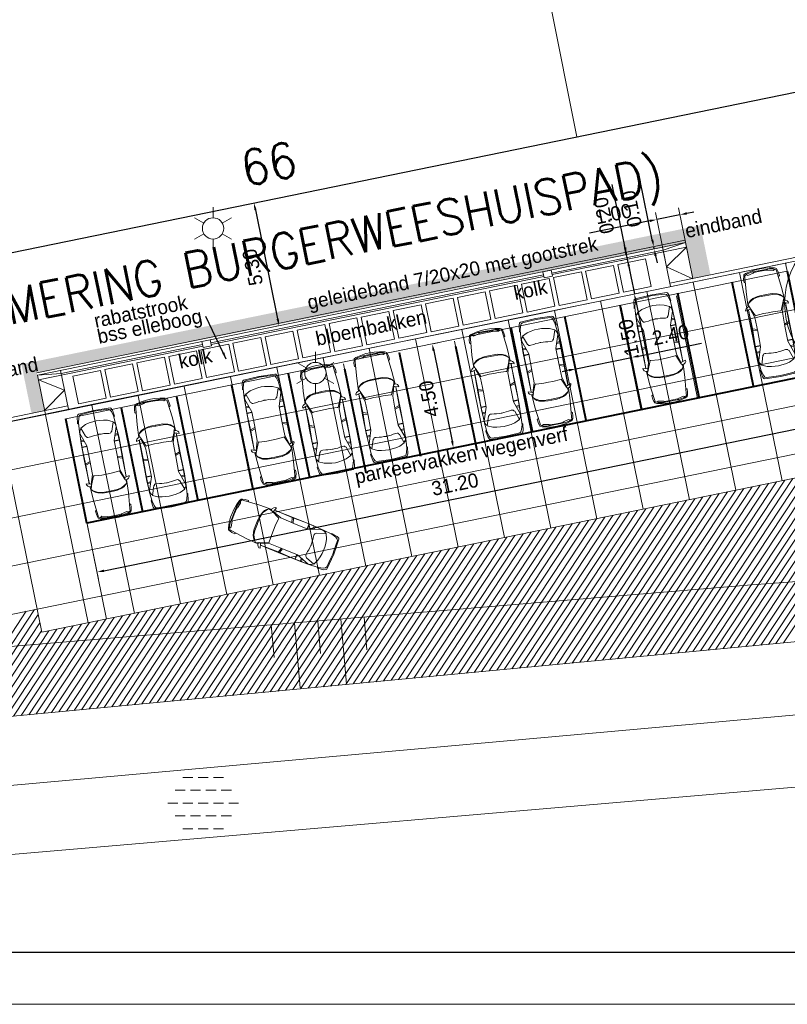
# Model space of a CAD drawing. Header units: metres. Extents: x 118574 to 118781, y 483563 to 483693.
# Tile 3 of 24: x 118644 to 118677, y 483563 to 483604. Entities that reach past the tile are written whole.
import ezdxf
from ezdxf.enums import TextEntityAlignment as Align

# ---------------------------------------------------------------- set-up
doc = ezdxf.new("R2010")
doc.units = ezdxf.units.M
doc.header["$MEASUREMENT"] = 0
doc.linetypes.add('DGN Style 2', pattern=[7.375726, 4.425436, -2.95029])
doc.linetypes.add('DGN Style 3', pattern=[10.326016, 7.375726, -2.95029])
for name, color, linetype, lineweight in [('Baakschild', 7, 'Continuous', 0), ('Barrier', 7, 'Continuous', 0), ('Kader', 7, 'Continuous', 0), ('Klemmfix', 7, 'Continuous', 0), ('Level 16', 7, 'Continuous', 0), ('Level 18', 7, 'Continuous', 0), ('Level 19', 7, 'Continuous', 0), ('Level 20', 7, 'Continuous', 0), ('Level 35', 7, 'Continuous', 0), ('Level 5', 7, 'Continuous', 0), ('Level 50', 7, 'Continuous', 0), ('Level 51', 7, 'Continuous', 0)]:
    doc.layers.add(name, color=color, linetype=linetype, lineweight=lineweight)
doc.styles.add('Style-LOW_RES_FILLED', font='LOW_RES_FILLED.shx')
doc.styles.add('Style-STANDARD', font='STANDARD.shx')
doc.dimstyles.get("Standard").update_dxf_attribs({"dimtxt": 0.18, "dimasz": 0.18, "dimexe": 0.18, "dimexo": 0.0625, "dimgap": 0.09, "dimtad": 0, "dimtih": 1, "dimtoh": 1, "dimdec": 4, "dimzin": 0, "dimdsep": 46, "dimtxsty": 'Standard', "dimcen": 0.09, "dimadec": 0, "dimazin": 0, "dimtfac": 1, "dimtdec": 4, "dimtofl": 0, "dimtmove": 0, "dimatfit": 3, "dimfxl": 1, "dimtolj": 1, "dimtzin": 0, "dimarcsym": 0})

# ---------------------------------------------------------------- blocks, each defined once
blk = doc.blocks.new('ONVERH')
at = {"layer": 'Barrier', "color": 7, "linetype": 'Continuous', "lineweight": 0}
for p, q in [((-0.856, 1.08), (-0.424, 1.08)), ((-0.208, 1.08), (0.224, 1.08)), ((0.44, 1.08), (0.872, 1.08)), ((-1.184, 0.536), (-0.752, 0.536)), ((-0.536, 0.536), (-0.104, 0.536)), ((0.12, 0.536), (0.552, 0.536)), ((0.768, 0.536), (1.2, 0.536)), ((-1.496, -0.008), (-1.072, -0.008)), ((-0.856, -0.008), (-0.424, -0.008)), ((-0.208, -0.008), (0.224, -0.008)), ((0.44, -0.008), (0.872, -0.008)), ((1.088, -0.008), (1.504, -0.008)), ((-1.184, -0.544), (-0.752, -0.544)), ((-1.184, -0.544), (-0.752, -0.544)), ((-0.536, -0.544), (-0.104, -0.544)), ((0.12, -0.544), (0.552, -0.544)), ((0.768, -0.544), (1.2, -0.544)), ((-0.856, -1.088), (-0.424, -1.088)), ((-0.208, -1.088), (0.224, -1.088)), ((0.44, -1.088), (0.872, -1.088))]:
    blk.add_line(p, q, dxfattribs=at)
blk = doc.blocks.new('TALUD_1')
at = {"layer": 'Klemmfix', "color": 7, "linetype": 'Continuous', "lineweight": 0}
for p, q in [((-0.713, -0.001), (-0.712, -0.713)), ((-0.357, -0.001), (-0.355, -1.425)), ((-0.001, -0.001), (0, -0.713)), ((0.356, 0), (0.357, -1.426)), ((0.712, -0.001), (0.713, -0.713))]:
    blk.add_line(p, q, dxfattribs=at)
blk = doc.blocks.new('A1')
at = {"layer": 'Kader', "color": 7, "linetype": 'Continuous', "lineweight": 0, "flags": 128}
blk.add_lwpolyline([(-0.42, -0.297), (0.42, -0.297), (0.42, 0.297), (-0.42, 0.297), (-0.42, -0.297)], close=True, dxfattribs=at)
at = {"layer": 'Kader', "color": 7, "linetype": 'Continuous', "lineweight": 30, "flags": 128}
blk.add_lwpolyline([(-0.41, -0.287), (0.41, -0.287), (0.41, 0.287), (-0.41, 0.287), (-0.41, -0.287)], close=True, dxfattribs=at)
blk = doc.blocks.new('LANTPL')
at = {"layer": 'Level 50', "color": 7, "linetype": 'Continuous', "lineweight": 13}
for p, q in [((0, 0.45), (0, 0.9)), ((-0.39, 0.225), (-0.78, 0.45)), ((0.779, 0.45), (0.389, 0.225)), ((-0.39, -0.225), (-0.78, -0.45)), ((0.779, -0.45), (0.389, -0.225)), ((0, -0.9), (0, -0.45))]:
    blk.add_line(p, q, dxfattribs=at)
blk.add_circle((0, 0), 0.45, dxfattribs=at)
blk = doc.blocks.new('AUTO')
at = {"layer": 'Level 51', "color": 7, "linetype": 'Continuous', "lineweight": 0}
for p, q in [((-1.978, 1.385), (-2.04, 1.584)), ((-1.927, 1.383), (-1.981, 1.586)), ((-1.28, 1.371), (-1.277, 1.585)), ((-1.26, 1.584), (-1.263, 1.371)), ((-1.041, 1.435), (-1.033, 1.576)), ((-0.994, 1.449), (-0.984, 1.572)), ((-0.605, 1.557), (-0.473, 1.54)), ((-4.407, 1.179), (-4.422, 0.525)), ((-2.004, 0.213), (-2.074, 0.016)), ((-1.951, 0.213), (-2.015, 0.012)), ((-1.305, 0.196), (-1.313, -0.017)), ((-1.296, -0.017), (-1.288, 0.196)), ((-1.071, 0.122), (-1.068, -0.017)), ((-1.024, 0.106), (-1.019, -0.019)), ((-0.64, -0.019), (-0.507, -0.008))]:
    blk.add_line(p, q, dxfattribs=at)
at = {"layer": 'Level 51', "color": 7, "linetype": 'Continuous', "lineweight": 0, "extrusion": (0, 0, -1), "flags": 128}
for points in [[(2.814, 1.738), (2.867, 1.738), (2.92, 1.702), (2.964, 1.642), (2.974, 1.583), (2.948, 1.537), (2.896, 1.537), (2.876, 1.554), (2.814, 1.738)], [(2.853, -0.104), (2.906, -0.101), (2.959, -0.063), (2.999, -0.002), (3.007, 0.06), (2.977, 0.103), (2.925, 0.101), (2.908, 0.082), (2.853, -0.104)]]:
    blk.add_lwpolyline(points, close=True, dxfattribs=at)
for points in [[(4.486, 0.852), (4.479, 1.03), (4.443, 1.256), (4.386, 1.475), (4.344, 1.553), (4.283, 1.57), (4.169, 1.598), (4.029, 1.604), (4.013, 1.578), (4.01, 1.551)], [(2.969, 1.608), (3.514, 1.593), (4.204, 1.535), (4.301, 1.527), (4.363, 1.413), (4.398, 1.256), (4.407, 1.179), (4.374, 1.126), (4.383, 0.852)], [(4.374, 1.126), (4.355, 1.154), (4.299, 1.391), (4.332, 1.458)], [(3.155, 1.547), (3.245, 1.453), (3.297, 1.348), (3.35, 1.146), (3.361, 0.981), (3.368, 0.829)], [(2.973, 1.557), (3.094, 1.59), (3.149, 1.539), (3.19, 1.477), (3.28, 1.329), (3.316, 1.146), (3.327, 0.831), (3.329, 0.827)], [(2.933, 1.538), (2.554, 1.369), (2.565, 1.335), (2.592, 1.011), (2.593, 0.813)], [(2.89, 1.542), (2.494, 1.404), (1.883, 1.382), (1.245, 1.371), (0.675, 1.55), (0.587, 1.541), (0.535, 1.515), (0.475, 1.462), (0.458, 1.462), (0.361, 1.242), (0.33, 1.068), (0.311, 0.911), (0.303, 0.762)], [(2.845, 1.615), (1.86, 1.606), (1.095, 1.59), (0.688, 1.556)], [(2.841, 1.614), (2.046, 1.585), (1.392, 1.588), (0.605, 1.557), (0.221, 1.52), (0.021, 1.461), (-0.065, 1.415), (-0.092, 1.355), (-0.108, 0.943), (-0.114, 0.753)], [(0.458, 1.462), (0.843, 1.341), (0.867, 1.308), (0.904, 1.289), (0.913, 1.255), (0.913, 1.202), (0.905, 1.08), (0.887, 0.984), (0.888, 0.879), (0.882, 0.791), (0.88, 0.775)], [(0.282, 1.522), (0.238, 1.557), (-0.033, 1.511), (-0.12, 1.467), (-0.137, 1.433), (-0.154, 0.738)], [(4.486, 0.852), (4.486, 0.675), (4.461, 0.447), (4.415, 0.227), (4.374, 0.146), (4.314, 0.127), (4.201, 0.096), (4.061, 0.082), (4.045, 0.109), (4.041, 0.134)], [(3.003, 0.033), (3.546, 0.071), (4.234, 0.159), (4.331, 0.17), (4.387, 0.287), (4.417, 0.445), (4.422, 0.525), (4.386, 0.576), (4.383, 0.852)], [(4.386, 0.576), (4.369, 0.545), (4.323, 0.307), (4.359, 0.244)], [(3.187, 0.102), (3.271, 0.201), (3.32, 0.306), (3.364, 0.511), (3.368, 0.677), (3.368, 0.829)], [(2.986, 0.09), (3.128, 0.056), (3.178, 0.11), (3.219, 0.174), (3.302, 0.325), (3.33, 0.509), (3.327, 0.824), (3.329, 0.827)], [(2.963, 0.103), (2.579, 0.255), (2.586, 0.29), (2.601, 0.613), (2.593, 0.813)], [(2.921, 0.096), (2.518, 0.216), (1.908, 0.211), (1.27, 0.196), (0.708, -0.008), (0.622, -0.003), (0.568, 0.021), (0.506, 0.071), (0.489, 0.07), (0.382, 0.284), (0.34, 0.458), (0.318, 0.615), (0.303, 0.762)], [(2.875, 0.02), (2.079, 0.015), (1.427, -0.017), (0.64, -0.019), (0.252, 0.001), (0.052, 0.053), (-0.038, 0.095), (-0.067, 0.154), (-0.1, 0.564), (-0.114, 0.753)], [(0.489, 0.07), (0.869, 0.206), (0.892, 0.243), (0.926, 0.262), (0.933, 0.297), (0.931, 0.35), (0.917, 0.471), (0.896, 0.566), (0.893, 0.672), (0.881, 0.758), (0.88, 0.775)], [(0.315, 0.002), (0.273, -0.033), (0, 0), (-0.088, 0.039), (-0.108, 0.075), (-0.154, 0.738)], [(2.879, 0.023), (1.894, -0.012), (1.131, -0.03), (0.722, -0.014)]]:
    blk.add_lwpolyline(points, dxfattribs=at)
blk = doc.blocks.new('*D70')
at = {"layer": 'Defpoints', "color": 0, "linetype": 'Continuous'}
for p in [(118661.402, 483590.426), (118662.548, 483586.067), (118662.305, 483586.017)]:
    blk.add_point(p, dxfattribs=at)
at = {"layer": 'Kader', "color": 7, "linetype": 'Continuous', "lineweight": 0}
for p, q in [((118661.696, 483590.486), (118661.941, 483590.536)), ((118662.599, 483586.078), (118662.842, 483586.127))]:
    blk.add_line(p, q, dxfattribs=at)
at = {"layer": 'Kader', "color": 0, "linetype": 'Continuous', "lineweight": -2}
blk.add_line((118661.707, 483590.182), (118662.488, 483586.361), dxfattribs=at)
at = {"layer": 'Kader', "color": 0, "linetype": 'Continuous'}
for points in [[(118661.658, 483590.172), (118661.756, 483590.192), (118661.647, 483590.476)], [(118662.439, 483586.351), (118662.537, 483586.371), (118662.548, 483586.067)]]:
    blk.add_solid(points, dxfattribs=at)
at = {"layer": 'Kader', "color": 0, "linetype": 'Continuous', "lineweight": 0, "insert": (118661.51, 483588.151), "char_height": 0.6, "attachment_point": 5, "rotation": 101.5583, "style": 'Style-LOW_RES_FILLED'}
blk.add_mtext('4.50', dxfattribs=at)
blk = doc.blocks.new('*D72')
at = {"layer": 'Defpoints', "color": 0, "linetype": 'Continuous'}
for p in [(118677.518, 483589.492), (118678.013, 483587.07), (118646.986, 483583.066)]:
    blk.add_point(p, dxfattribs=at)
at = {"layer": 'Kader', "color": 7, "linetype": 'Continuous', "lineweight": 0}
for p, q in [((118677.578, 483589.198), (118678.073, 483586.776)), ((118647.046, 483582.772), (118647.506, 483580.524))]:
    blk.add_line(p, q, dxfattribs=at)
at = {"layer": 'Kader', "color": 0, "linetype": 'Continuous', "lineweight": -2}
blk.add_line((118647.74, 483580.878), (118677.719, 483587.009), dxfattribs=at)
at = {"layer": 'Kader', "color": 0, "linetype": 'Continuous'}
for points in [[(118677.709, 483587.058), (118677.729, 483586.96), (118678.013, 483587.07)], [(118647.73, 483580.927), (118647.75, 483580.829), (118647.446, 483580.818)]]:
    blk.add_solid(points, dxfattribs=at)
at = {"layer": 'Kader', "color": 0, "linetype": 'Continuous', "lineweight": 0, "insert": (118662.609, 483584.532), "char_height": 0.6, "attachment_point": 5, "rotation": 11.5583, "style": 'Style-LOW_RES_FILLED'}
blk.add_mtext('31.20', dxfattribs=at)
blk = doc.blocks.new('*D74')
at = {"layer": 'Defpoints', "color": 0, "linetype": 'Continuous'}
for p in [(118670.084, 483589.904), (118670.084, 483589.904), (118667.732, 483589.422)]:
    blk.add_point(p, dxfattribs=at)
at = {"layer": 'Kader', "color": 0, "linetype": 'Continuous', "lineweight": -2}
for p, q in [((118670.378, 483589.964), (118673.051, 483590.51)), ((118667.732, 483589.423), (118670.084, 483589.904)), ((118667.438, 483589.363), (118667.145, 483589.302))]:
    blk.add_line(p, q, dxfattribs=at)
at = {"layer": 'Kader', "color": 7, "linetype": 'Continuous', "lineweight": 0}
blk.add_line((118667.672, 483589.716), (118667.672, 483589.717), dxfattribs=at)
at = {"layer": 'Kader', "color": 0, "linetype": 'Continuous'}
for points in [[(118670.368, 483590.013), (118670.388, 483589.915), (118670.084, 483589.904)], [(118667.428, 483589.412), (118667.448, 483589.314), (118667.732, 483589.423)]]:
    blk.add_solid(points, dxfattribs=at)
at = {"layer": 'Kader', "color": 0, "linetype": 'Continuous', "lineweight": 0, "insert": (118671.741, 483590.855), "char_height": 0.6, "attachment_point": 5, "rotation": 11.5583, "style": 'Style-LOW_RES_FILLED'}
blk.add_mtext('2.40', dxfattribs=at)
blk = doc.blocks.new('*D76')
at = {"layer": 'Defpoints', "color": 0, "linetype": 'Continuous'}
for p in [(118669.912, 483594.061), (118669.987, 483594.28), (118670.027, 483594.084)]:
    blk.add_point(p, dxfattribs=at)
at = {"layer": 'Kader', "color": 0, "linetype": 'Continuous', "lineweight": -2}
for p, q in [((118669.811, 483594.55), (118669.265, 483597.224)), ((118669.912, 483594.061), (118669.871, 483594.256)), ((118669.972, 483593.767), (118670.032, 483593.473))]:
    blk.add_line(p, q, dxfattribs=at)
at = {"layer": 'Kader', "color": 7, "linetype": 'Continuous', "lineweight": 0}
for p, q in [((118669.693, 483594.22), (118669.578, 483594.196)), ((118669.733, 483594.024), (118669.618, 483594))]:
    blk.add_line(p, q, dxfattribs=at)
at = {"layer": 'Kader', "color": 0, "linetype": 'Continuous'}
for points in [[(118669.762, 483594.54), (118669.86, 483594.56), (118669.871, 483594.256)], [(118669.923, 483593.757), (118670.021, 483593.777), (118669.912, 483594.061)]]:
    blk.add_solid(points, dxfattribs=at)
at = {"layer": 'Kader', "color": 0, "linetype": 'Continuous', "lineweight": 0, "insert": (118668.92, 483595.914), "char_height": 0.6, "attachment_point": 5, "rotation": 101.5583, "style": 'Style-LOW_RES_FILLED'}
blk.add_mtext('0.20', dxfattribs=at)
blk = doc.blocks.new('*D78')
at = {"layer": 'Defpoints', "color": 0, "linetype": 'Continuous'}
for p in [(118669.571, 483593.991), (118669.871, 483592.523), (118670.207, 483592.591)]:
    blk.add_point(p, dxfattribs=at)
at = {"layer": 'Kader', "color": 0, "linetype": 'Continuous', "lineweight": -2}
for p, q in [((118669.846, 483594.353), (118669.786, 483594.647)), ((118669.907, 483594.06), (118670.207, 483592.591)), ((118670.267, 483592.297), (118670.791, 483589.736))]:
    blk.add_line(p, q, dxfattribs=at)
at = {"layer": 'Kader', "color": 7, "linetype": 'Continuous', "lineweight": 0}
for p, q in [((118669.865, 483594.051), (118670.201, 483594.12)), ((118670.165, 483592.583), (118670.501, 483592.651))]:
    blk.add_line(p, q, dxfattribs=at)
at = {"layer": 'Kader', "color": 0, "linetype": 'Continuous'}
for points in [[(118669.797, 483594.343), (118669.895, 483594.363), (118669.907, 483594.06)], [(118670.218, 483592.287), (118670.316, 483592.307), (118670.207, 483592.591)]]:
    blk.add_solid(points, dxfattribs=at)
at = {"layer": 'Kader', "color": 0, "linetype": 'Continuous', "lineweight": 0, "insert": (118669.971, 483590.749), "char_height": 0.6, "attachment_point": 5, "rotation": 101.5583, "style": 'Style-LOW_RES_FILLED'}
blk.add_mtext('1.50', dxfattribs=at)
blk = doc.blocks.new('*D80')
at = {"layer": 'Defpoints', "color": 0, "linetype": 'Continuous'}
for p in [(118670.553, 483594.498), (118671.026, 483594.595), (118670.55, 483594.395)]:
    blk.add_point(p, dxfattribs=at)
at = {"layer": 'Kader', "color": 0, "linetype": 'Continuous', "lineweight": -2}
for p, q in [((118670.966, 483594.889), (118670.442, 483597.45)), ((118671.046, 483594.497), (118671.026, 483594.595)), ((118671.106, 483594.203), (118671.166, 483593.909))]:
    blk.add_line(p, q, dxfattribs=at)
at = {"layer": 'Kader', "color": 7, "linetype": 'Continuous', "lineweight": 0}
for p, q in [((118670.844, 483594.455), (118671.34, 483594.557)), ((118670.847, 483594.558), (118671.32, 483594.655))]:
    blk.add_line(p, q, dxfattribs=at)
at = {"layer": 'Kader', "color": 0, "linetype": 'Continuous'}
for points in [[(118670.917, 483594.879), (118671.015, 483594.899), (118671.026, 483594.595)], [(118671.057, 483594.193), (118671.155, 483594.213), (118671.046, 483594.497)]]:
    blk.add_solid(points, dxfattribs=at)
at = {"layer": 'Kader', "color": 0, "linetype": 'Continuous', "lineweight": 0, "insert": (118670.086, 483596.196), "char_height": 0.6, "attachment_point": 5, "rotation": 101.5583, "style": 'Style-LOW_RES_FILLED'}
blk.add_mtext('0.10', dxfattribs=at)
blk = doc.blocks.new('*D82')
at = {"layer": 'Defpoints', "color": 0, "linetype": 'Continuous'}
for p in [(118671.157, 483595.744), (118671.567, 483593.736), (118672.547, 483593.936)]:
    blk.add_point(p, dxfattribs=at)
at = {"layer": 'Kader', "color": 7, "linetype": 'Continuous', "lineweight": 0}
for p, q in [((118672.487, 483594.23), (118672.076, 483596.238)), ((118671.507, 483594.03), (118671.097, 483596.038))]:
    blk.add_line(p, q, dxfattribs=at)
at = {"layer": 'Kader', "color": 0, "linetype": 'Continuous', "lineweight": -2}
for p, q in [((118672.43, 483596.005), (118672.724, 483596.065)), ((118670.863, 483595.684), (118668.302, 483595.16)), ((118672.136, 483595.944), (118671.157, 483595.744))]:
    blk.add_line(p, q, dxfattribs=at)
at = {"layer": 'Kader', "color": 0, "linetype": 'Continuous'}
for points in [[(118670.853, 483595.733), (118670.873, 483595.635), (118671.157, 483595.744)], [(118672.42, 483596.054), (118672.44, 483595.956), (118672.136, 483595.944)]]:
    blk.add_solid(points, dxfattribs=at)
at = {"layer": 'Kader', "color": 0, "linetype": 'Continuous', "lineweight": 0, "insert": (118669.315, 483595.98), "char_height": 0.6, "attachment_point": 5, "rotation": 11.5583, "style": 'Style-LOW_RES_FILLED'}
blk.add_mtext('1.00', dxfattribs=at)
blk = doc.blocks.new('*D84')
at = {"layer": 'Defpoints', "color": 0, "linetype": 'Continuous'}
for p in [(118655.051, 483596.635), (118655.157, 483591.247), (118655.403, 483591.297)]:
    blk.add_point(p, dxfattribs=at)
at = {"layer": 'Kader', "color": 7, "linetype": 'Continuous', "lineweight": 0}
for p, q in [((118654.758, 483596.575), (118653.802, 483596.379)), ((118655.109, 483591.237), (118654.864, 483591.187))]:
    blk.add_line(p, q, dxfattribs=at)
at = {"layer": 'Kader', "color": 0, "linetype": 'Continuous', "lineweight": -2}
blk.add_line((118654.156, 483596.146), (118655.097, 483591.541), dxfattribs=at)
at = {"layer": 'Kader', "color": 0, "linetype": 'Continuous'}
for points in [[(118654.107, 483596.136), (118654.205, 483596.156), (118654.096, 483596.44)], [(118655.048, 483591.531), (118655.146, 483591.551), (118655.157, 483591.247)]]:
    blk.add_solid(points, dxfattribs=at)
at = {"layer": 'Kader', "color": 0, "linetype": 'Continuous', "lineweight": 0, "insert": (118654.039, 483593.723), "char_height": 0.6, "attachment_point": 5, "rotation": 101.5583, "style": 'Style-LOW_RES_FILLED'}
blk.add_mtext('5.30', dxfattribs=at)

msp = doc.modelspace()

# ---------------------------------------------------------------- hatches: boundary and pattern name
at = {"layer": 'Level 18'}
msp.add_hatch(color=253, dxfattribs=at).paths.add_polyline_path([(118644.67, 483587.541), (118644.245, 483589.618), (118673.003, 483595.499), (118673.429, 483593.415), (118672.692, 483593.265), (118672.377, 483594.769), (118644.902, 483589.252), (118645.229, 483587.655)])

# ---------------------------------------------------------------- linework, layer by layer
at = {"layer": 'Kader', "color": 7, "linetype": 'Continuous', "lineweight": 30}
msp.add_line((118625.966, 483590.682), (118684.137, 483602.588), dxfattribs=at)
at = {"layer": 'Kader', "color": 252, "linetype": 'Continuous', "lineweight": 0}
for p, q in [((118676.614, 483593.901), (118635.466, 483585.485)), ((118676.614, 483593.901), (118678.421, 483585.084)), ((118674.655, 483593.499), (118676.461, 483584.683)), ((118672.696, 483593.098), (118674.502, 483584.282)), ((118670.736, 483592.696), (118672.542, 483583.882)), ((118677.015, 483591.941), (118635.867, 483583.526)), ((118668.777, 483592.295), (118670.583, 483583.481)), ((118664.858, 483591.492), (118666.664, 483582.68)), ((118666.818, 483591.894), (118668.624, 483583.08)), ((118662.899, 483591.091), (118664.705, 483582.279)), ((118681.336, 483590.784), (118636.269, 483581.567)), ((118660.94, 483590.689), (118662.745, 483581.878)), ((118658.981, 483590.288), (118660.786, 483581.477)), ((118657.021, 483589.886), (118658.826, 483581.077)), ((118655.062, 483589.485), (118656.867, 483580.676)), ((118653.103, 483589.084), (118654.907, 483580.275)), ((118651.143, 483588.682), (118652.948, 483579.874)), ((118649.184, 483588.281), (118650.989, 483579.474)), ((118677.819, 483588.023), (118636.67, 483579.608)), ((118647.225, 483587.879), (118649.029, 483579.073)), ((118645.265, 483587.478), (118647.07, 483578.672)), ((118683.813, 483587.207), (118637.072, 483577.648)), ((118643.306, 483587.076), (118645.11, 483578.271)), ((118683.036, 483586.028), (118645.11, 483578.271))]:
    msp.add_line(p, q, dxfattribs=at)
at = {"layer": 'Kader', "color": 1, "lineweight": 13}
for p, q in [((118676.686, 483593.552), (118646.119, 483587.3)), ((118677.589, 483589.143), (118647.022, 483582.892)), ((118647.853, 483578.833), (118646.119, 483587.3))]:
    msp.add_line(p, q, dxfattribs=at)
at = {"layer": 'Kader', "color": 1, "linetype": 'DGN Style 2', "lineweight": 13}
for p, q in [((118675.238, 483588.662), (118674.335, 483593.07)), ((118672.886, 483588.181), (118671.983, 483592.588)), ((118670.535, 483587.701), (118669.632, 483592.106)), ((118668.184, 483587.22), (118667.281, 483591.625)), ((118665.832, 483586.739), (118664.93, 483591.143)), ((118663.481, 483586.258), (118662.579, 483590.661)), ((118661.13, 483585.777), (118660.228, 483590.18)), ((118658.778, 483585.296), (118657.877, 483589.698)), ((118656.427, 483584.815), (118655.525, 483589.216)), ((118654.076, 483584.334), (118653.174, 483588.734)), ((118651.724, 483583.854), (118650.823, 483588.253)), ((118649.373, 483583.373), (118648.472, 483587.771))]:
    msp.add_line(p, q, dxfattribs=at)
at = {"layer": 'Kader', "color": 96, "linetype": 'Continuous', "lineweight": 0}
for p, q in [((118676.204, 483577.792), (118681.425, 483585.698)), ((118676.523, 483577.822), (118681.772, 483585.769)), ((118674.286, 483577.609), (118679.347, 483585.273)), ((118674.605, 483577.64), (118679.693, 483585.344)), ((118674.925, 483577.67), (118680.04, 483585.415)), ((118675.245, 483577.701), (118680.386, 483585.486)), ((118675.564, 483577.731), (118680.733, 483585.557)), ((118675.884, 483577.761), (118681.079, 483585.628)), ((118672.367, 483577.427), (118677.269, 483584.848)), ((118672.687, 483577.457), (118677.615, 483584.919)), ((118673.007, 483577.488), (118677.961, 483584.99)), ((118673.326, 483577.518), (118678.308, 483585.061)), ((118673.646, 483577.549), (118678.654, 483585.132)), ((118673.966, 483577.579), (118679.001, 483585.202)), ((118670.449, 483577.245), (118675.19, 483584.423)), ((118670.769, 483577.275), (118675.537, 483584.494)), ((118671.089, 483577.305), (118675.883, 483584.565)), ((118671.408, 483577.336), (118676.23, 483584.636)), ((118671.728, 483577.366), (118676.576, 483584.707)), ((118672.048, 483577.397), (118676.922, 483584.777)), ((118668.531, 483577.062), (118673.112, 483583.998)), ((118668.851, 483577.093), (118673.458, 483584.069)), ((118669.171, 483577.123), (118673.805, 483584.14)), ((118669.49, 483577.153), (118674.151, 483584.211)), ((118669.81, 483577.184), (118674.498, 483584.282)), ((118670.13, 483577.214), (118674.844, 483584.352)), ((118666.613, 483576.88), (118671.034, 483583.573)), ((118666.933, 483576.91), (118671.38, 483583.644)), ((118667.253, 483576.941), (118671.727, 483583.715)), ((118667.572, 483576.971), (118672.073, 483583.786)), ((118667.892, 483577.001), (118672.419, 483583.857)), ((118668.212, 483577.032), (118672.766, 483583.927)), ((118664.695, 483576.697), (118668.955, 483583.148)), ((118665.015, 483576.728), (118669.302, 483583.219)), ((118665.335, 483576.758), (118669.648, 483583.29)), ((118665.654, 483576.789), (118669.995, 483583.361)), ((118665.974, 483576.819), (118670.341, 483583.431)), ((118666.294, 483576.849), (118670.687, 483583.502)), ((118663.097, 483576.545), (118667.224, 483582.794)), ((118663.417, 483576.576), (118667.57, 483582.865)), ((118663.736, 483576.606), (118667.916, 483582.936)), ((118664.056, 483576.637), (118668.263, 483583.006)), ((118664.376, 483576.667), (118668.609, 483583.077)), ((118661.179, 483576.363), (118665.145, 483582.369)), ((118661.498, 483576.393), (118665.492, 483582.44)), ((118661.818, 483576.424), (118665.838, 483582.511)), ((118662.138, 483576.454), (118666.184, 483582.581)), ((118662.458, 483576.485), (118666.531, 483582.652)), ((118662.777, 483576.515), (118666.877, 483582.723)), ((118659.261, 483576.181), (118663.067, 483581.944)), ((118659.58, 483576.211), (118663.413, 483582.015)), ((118659.9, 483576.241), (118663.76, 483582.086)), ((118660.22, 483576.272), (118664.106, 483582.156)), ((118660.539, 483576.302), (118664.452, 483582.227)), ((118660.859, 483576.333), (118664.799, 483582.298)), ((118657.343, 483575.998), (118660.989, 483581.519)), ((118657.662, 483576.029), (118661.335, 483581.59)), ((118657.982, 483576.059), (118661.681, 483581.66)), ((118658.302, 483576.089), (118662.028, 483581.731)), ((118658.621, 483576.12), (118662.374, 483581.802)), ((118658.941, 483576.15), (118662.721, 483581.873)), ((118655.425, 483575.816), (118658.91, 483581.094)), ((118655.744, 483575.846), (118659.257, 483581.165)), ((118656.064, 483575.877), (118659.603, 483581.235)), ((118656.384, 483575.907), (118659.949, 483581.306)), ((118656.703, 483575.937), (118660.296, 483581.377)), ((118657.023, 483575.968), (118660.642, 483581.448)), ((118653.507, 483575.633), (118656.832, 483580.669)), ((118653.826, 483575.664), (118657.178, 483580.74)), ((118654.146, 483575.694), (118657.525, 483580.81)), ((118654.466, 483575.725), (118657.871, 483580.881)), ((118654.785, 483575.755), (118658.218, 483580.952)), ((118655.105, 483575.785), (118658.564, 483581.023)), ((118651.589, 483575.451), (118654.754, 483580.244)), ((118651.908, 483575.481), (118655.1, 483580.315)), ((118652.228, 483575.512), (118655.447, 483580.385)), ((118652.548, 483575.542), (118655.793, 483580.456)), ((118652.867, 483575.573), (118656.139, 483580.527)), ((118653.187, 483575.603), (118656.486, 483580.598)), ((118649.671, 483575.269), (118652.675, 483579.819)), ((118649.99, 483575.299), (118653.022, 483579.89)), ((118650.31, 483575.329), (118653.368, 483579.96)), ((118650.63, 483575.36), (118653.715, 483580.031)), ((118650.949, 483575.39), (118654.061, 483580.102)), ((118651.269, 483575.421), (118654.407, 483580.173)), ((118648.072, 483575.117), (118650.944, 483579.464)), ((118648.392, 483575.147), (118651.29, 483579.535)), ((118648.711, 483575.177), (118651.636, 483579.606)), ((118649.031, 483575.208), (118651.983, 483579.677)), ((118649.351, 483575.238), (118652.329, 483579.748)), ((118641.359, 483574.478), (118644.452, 483579.162)), ((118641.679, 483574.509), (118644.798, 483579.232)), ((118641.998, 483574.539), (118644.957, 483579.019)), ((118646.154, 483574.934), (118648.865, 483579.039)), ((118646.474, 483574.965), (118649.212, 483579.11)), ((118646.793, 483574.995), (118649.558, 483579.181)), ((118647.113, 483575.025), (118649.904, 483579.252)), ((118647.433, 483575.056), (118650.251, 483579.323)), ((118647.752, 483575.086), (118650.597, 483579.394)), ((118642.318, 483574.569), (118645.028, 483578.673)), ((118644.236, 483574.752), (118646.787, 483578.614)), ((118644.556, 483574.782), (118647.133, 483578.685)), ((118644.875, 483574.813), (118647.48, 483578.756)), ((118645.195, 483574.843), (118647.826, 483578.827)), ((118645.515, 483574.873), (118648.172, 483578.898)), ((118645.834, 483574.904), (118648.519, 483578.969)), ((118642.638, 483574.6), (118645.099, 483578.327)), ((118642.957, 483574.63), (118645.401, 483578.331)), ((118643.277, 483574.661), (118645.748, 483578.402)), ((118643.597, 483574.691), (118646.094, 483578.473)), ((118643.916, 483574.721), (118646.441, 483578.544))]:
    msp.add_line(p, q, dxfattribs=at)
at = {"layer": 'Kader', "color": 7, "linetype": 'Continuous', "lineweight": 0, "flags": 128}
for points in [[(118669.743, 483592.661), (118669.502, 483593.837), (118670.678, 483594.078), (118670.918, 483592.902), (118669.743, 483592.661)], [(118668.385, 483592.384), (118668.144, 483593.559), (118669.32, 483593.8), (118669.56, 483592.624), (118668.385, 483592.384)], [(118665.669, 483591.828), (118665.428, 483593.004), (118666.604, 483593.244), (118666.844, 483592.069), (118665.669, 483591.828)], [(118667.027, 483592.106), (118666.786, 483593.282), (118667.962, 483593.522), (118668.202, 483592.346), (118667.027, 483592.106)], [(118664.311, 483591.55), (118664.07, 483592.726), (118665.246, 483592.967), (118665.486, 483591.791), (118664.311, 483591.55)], [(118661.595, 483590.995), (118661.354, 483592.171), (118662.53, 483592.411), (118662.77, 483591.235), (118661.595, 483590.995)], [(118662.953, 483591.273), (118662.712, 483592.448), (118663.888, 483592.689), (118664.128, 483591.513), (118662.953, 483591.273)], [(118660.237, 483590.717), (118659.996, 483591.893), (118661.172, 483592.133), (118661.412, 483590.958), (118660.237, 483590.717)], [(118657.52, 483590.162), (118657.28, 483591.337), (118658.456, 483591.578), (118658.696, 483590.402), (118657.52, 483590.162)], [(118658.879, 483590.44), (118658.638, 483591.615), (118659.814, 483591.856), (118660.054, 483590.68), (118658.879, 483590.44)], [(118656.162, 483589.884), (118655.922, 483591.06), (118657.098, 483591.3), (118657.338, 483590.125), (118656.162, 483589.884)], [(118653.446, 483589.329), (118653.206, 483590.504), (118654.382, 483590.745), (118654.622, 483589.569), (118653.446, 483589.329)], [(118654.804, 483589.606), (118654.564, 483590.782), (118655.74, 483591.022), (118655.98, 483589.847), (118654.804, 483589.606)], [(118652.088, 483589.051), (118651.848, 483590.227), (118653.024, 483590.467), (118653.264, 483589.291), (118652.088, 483589.051)], [(118649.372, 483588.495), (118649.132, 483589.671), (118650.308, 483589.912), (118650.548, 483588.736), (118649.372, 483588.495)], [(118650.73, 483588.773), (118650.49, 483589.949), (118651.666, 483590.189), (118651.906, 483589.014), (118650.73, 483588.773)], [(118648.014, 483588.218), (118647.774, 483589.393), (118648.949, 483589.634), (118649.19, 483588.458), (118648.014, 483588.218)], [(118646.656, 483587.94), (118646.416, 483589.116), (118647.591, 483589.356), (118647.832, 483588.18), (118646.656, 483587.94)]]:
    msp.add_lwpolyline(points, close=True, dxfattribs=at)
at = {"layer": 'Kader', "color": 96, "linetype": 'Continuous', "lineweight": 0}
msp.add_circle((118679.964, 483592.196), 3.391, dxfattribs=at)
msp.add_point((118676.62, 483593.873), dxfattribs=at)
at = {"layer": 'Level 16', "color": 7, "linetype": 'Continuous', "lineweight": 0, "flags": 128}
msp.add_lwpolyline([(118599.999, 483656.577), (118614.26, 483588.55), (118614.492, 483583.952), (118616.874, 483572.15), (118701.761, 483580.222), (118702.06, 483577.022), (118615.79, 483569.28), (118615.721, 483569.28), (118615.551, 483569.29), (118615.383, 483569.317), (118615.218, 483569.358), (118615.058, 483569.415), (118614.903, 483569.486), (118614.756, 483569.57), (118614.617, 483569.668), (118614.488, 483569.779), (118614.369, 483569.901), (118614.262, 483570.033), (118614.168, 483570.174), (118614.087, 483570.324), (118614.02, 483570.48), (118611.24, 483586.34), (118599.999, 483644.912)], dxfattribs=at)
at = {"layer": 'Level 19', "color": 7, "linetype": 'Continuous', "lineweight": 0}
msp.add_line((118636.319, 483585.648), (118646.243, 483587.689), dxfattribs=at)
at = {"layer": 'Level 19', "color": 7, "linetype": 'Continuous', "lineweight": 0, "flags": 128}
for points in [[(118687.49, 483596.13), (118667.43, 483592.02), (118666.24, 483591.76), (118647.35, 483587.94), (118636.67, 483585.73)], [(118687.46, 483596.277), (118671.708, 483593.05)], [(118646.204, 483587.856), (118636.638, 483585.877)], [(118638.16, 483577.2), (118675, 483580.26), (118703.973, 483582.407), (118704.641, 483574.088), (118616.19, 483566.49)]]:
    msp.add_lwpolyline(points, dxfattribs=at)
at = {"layer": 'Level 20', "color": 3, "lineweight": 40}
for p, q in [((118674.332, 483593.108), (118675.233, 483588.71)), ((118672.034, 483592.636), (118672.935, 483588.237)), ((118669.595, 483592.134), (118670.496, 483587.736)), ((118667.244, 483591.65), (118668.145, 483587.252)), ((118664.981, 483591.185), (118665.882, 483586.787)), ((118662.636, 483590.382), (118663.537, 483585.983)), ((118660.245, 483590.119), (118661.146, 483585.72)), ((118657.934, 483589.419), (118658.835, 483585.021)), ((118655.546, 483589.226), (118656.447, 483584.828)), ((118653.142, 483588.732), (118654.043, 483584.333)), ((118650.809, 483588.252), (118651.71, 483583.853)), ((118648.472, 483587.771), (118649.373, 483583.373))]:
    msp.add_line(p, q, dxfattribs=at)
at = {"layer": 'Level 20', "color": 230, "lineweight": 40, "flags": 128}
msp.add_lwpolyline([(118676.686, 483593.552), (118677.587, 483589.143), (118647.022, 483582.892), (118646.119, 483587.3)], dxfattribs=at)
at = {"layer": 'Level 35', "color": 5}
for p, q in [((118672.357, 483594.867), (118644.902, 483589.252)), ((118671.423, 483594.441), (118666.711, 483593.477)), ((118671.397, 483594.568), (118671.738, 483592.903)), ((118671.423, 483594.441), (118672.377, 483594.769)), ((118672.377, 483594.769), (118672.687, 483593.25)), ((118666.363, 483593.406), (118652.264, 483590.523)), ((118651.916, 483590.452), (118645.928, 483589.227)), ((118645.928, 483589.227), (118644.922, 483589.154)), ((118644.922, 483589.154), (118645.263, 483587.489)), ((118645.902, 483589.354), (118646.238, 483587.71))]:
    msp.add_line(p, q, dxfattribs=at)
at = {"layer": 'Level 35', "color": 5, "lineweight": 13}
for p, q in [((118672.377, 483594.769), (118644.922, 483589.154)), ((118672.417, 483594.573), (118666.725, 483593.409)), ((118666.377, 483593.338), (118652.278, 483590.454)), ((118651.93, 483590.383), (118644.962, 483588.958))]:
    msp.add_line(p, q, dxfattribs=at)
at = {"layer": 'Level 35', "color": 5, "flags": 128}
for points in [[(118672.417, 483594.573), (118671.567, 483593.736), (118672.69, 483593.235)], [(118644.962, 483588.958), (118646.072, 483588.522), (118645.229, 483587.655)]]:
    msp.add_lwpolyline(points, dxfattribs=at)
at = {"layer": 'Level 35', "color": 5, "lineweight": 13, "flags": 128}
for points in [[(118666.337, 483593.533), (118666.685, 483593.604), (118666.738, 483593.344), (118666.39, 483593.273), (118666.337, 483593.533)], [(118651.89, 483590.579), (118652.238, 483590.65), (118652.292, 483590.39), (118651.944, 483590.319), (118651.89, 483590.579)]]:
    msp.add_lwpolyline(points, close=True, dxfattribs=at)
at = {"layer": 'Level 5', "color": 7, "linetype": 'DGN Style 3', "lineweight": 0}
msp.add_line((118666.635, 483604.906), (118667.775, 483599.24), dxfattribs=at)

# ---------------------------------------------------------------- block references
at = {"layer": 'Barrier', "color": 7, "linetype": 'Continuous', "lineweight": 0}
msp.add_blockref('ONVERH', (118651.936, 483571.046), dxfattribs=at)
at = {"layer": 'Kader', "color": 7, "linetype": 'Continuous', "lineweight": 0, "xscale": 220, "yscale": 220, "zscale": 220}
msp.add_blockref('A1', (118666.495, 483627.865), dxfattribs=at)
at = {"layer": 'Klemmfix', "color": 7, "linetype": 'Continuous', "lineweight": 0, "xscale": 2.769998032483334, "yscale": 1.937261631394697, "zscale": 2.769998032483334, "rotation": 4.77033676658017}
msp.add_blockref('TALUD_1', (118656.796, 483578.748), dxfattribs=at)
at = {"layer": 'Level 50', "color": 7, "linetype": 'Continuous', "lineweight": 13}
for p in [(118652.362, 483595.365), (118656.696, 483589.247)]:
    msp.add_blockref('LANTPL', p, dxfattribs=at)
at = {"layer": 'Level 51', "color": 7, "linetype": 'Continuous', "lineweight": 0, "extrusion": (0, 0, -1)}
for p, xscale, yscale, zscale, rotation in [((-118677.118, 483589.379), 0.9999992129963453, 0.9999992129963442, 0.9999992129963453, 260.2271733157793), ((-118670.181, 483592.269), 0.9999992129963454, 0.9999992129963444, 0.9999992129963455, 80.22717331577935), ((-118665.323, 483591.276), 0.9999992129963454, 0.9999992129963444, 0.9999992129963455, 80.22717331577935), ((-118665.492, 483586.811), 0.9999992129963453, 0.9999992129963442, 0.9999992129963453, 260.2271733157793), ((-118660.611, 483585.827), 0.9999992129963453, 0.9999992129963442, 0.9999992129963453, 260.2271733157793), ((-118658.35, 483585.281), 0.9999992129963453, 0.9999992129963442, 0.9999992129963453, 260.2271733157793), ((-118653.595, 483588.825), 0.9999992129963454, 0.9999992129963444, 0.9999992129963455, 80.22717331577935), ((-118651.312, 483583.863), 0.9999992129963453, 0.9999992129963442, 0.9999992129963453, 260.2271733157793), ((-118646.612, 483587.388), 0.9999992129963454, 0.9999992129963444, 0.9999992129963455, 80.22717331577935), ((-118657.625, 483582.32), 0.9999992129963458, 0.9999992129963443, 0.9999992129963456, 203.2170943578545)]:
    msp.add_blockref('AUTO', p, dxfattribs=dict(at, xscale=xscale, yscale=yscale, zscale=zscale, rotation=rotation))

# ---------------------------------------------------------------- texts
at = {"layer": 'Baakschild', "color": 7, "linetype": 'Continuous', "lineweight": 0, "style": 'Style-STANDARD'}
msp.add_text('66', height=1.5, rotation=11.56, dxfattribs=at).set_placement((118654.87, 483597.365), align=Align.CENTER)
msp.add_text('(NUMMERING BURGERWEESHUISPAD)', height=1.5, rotation=11.57, dxfattribs=at).set_placement((118655.125, 483594.37), align=Align.MIDDLE_CENTER)
at = {"layer": 'Kader', "color": 7, "linetype": 'Continuous', "lineweight": 0, "style": 'Style-LOW_RES_FILLED'}
for s, p in [('eindband', (118672.302, 483595.541)), ('geleideband 7/20x20 met gootstrek', (118656.306, 483592.516)), ('kolk', (118665.042, 483592.918)), ('rabatstrook', (118647.27, 483591.742)), ('bss elleboog', (118647.408, 483591.069)), ('bloembakken', (118656.656, 483590.982)), ('kolk', (118650.847, 483590.015)), ('eindband', (118641.645, 483589.271)), ('parkeervakken wegenverf', (118658.313, 483585.138))]:
    msp.add_text(s, height=0.6, rotation=11.5583, dxfattribs=at).set_placement(p, align=Align.TOP_LEFT)

# ---------------------------------------------------------------- dimensions: what is measured, and where the dimension line sits
at = {"layer": 'Kader', "color": 7, "linetype": 'Continuous', "lineweight": 0}
for base, p1, p2, angle, picture, middle in [((118671.026, 483594.595), (118670.55, 483594.395), (118670.553, 483594.498), 101.5583, '*D80', (118670.674, 483596.316)), ((118669.912, 483594.061), (118669.987, 483594.28), (118670.027, 483594.084), 281.5583, '*D76', (118669.508, 483596.034))]:
    dim = msp.add_linear_dim(base=base, p1=p1, p2=p2, angle=angle, dimstyle='Standard', override={"dimtxt": 0.6, "dimasz": 0.3, "dimexe": 0.3, "dimexo": 0.3, "dimgap": 0.3, "dimtad": 1, "dimtih": 0, "dimtoh": 0, "dimdec": 2, "dimzin": 3, "dimtxsty": 'Style-LOW_RES_FILLED', "dimclre": 7, "dimtp": 0.01, "dimtm": 0.01, "dimtdec": 2, "dimtofl": 1, "dimatfit": 1, "dimtolj": 0, "dimtzin": 3, "dimlwe": 0}, dxfattribs=at)
    dim.commit()
    dim.dimension.update_dxf_attribs({"geometry": picture, "text_midpoint": middle, "dimtype": 160})
for base, p1, p2, angle, picture, middle in [((118655.157, 483591.247), (118655.051, 483596.635), (118655.403, 483591.297), 281.5583, '*D84', (118654.039, 483593.723)), ((118671.157, 483595.744), (118672.547, 483593.936), (118671.567, 483593.736), 191.5583, '*D82', (118669.315, 483595.98)), ((118670.207, 483592.591), (118669.571, 483593.991), (118669.871, 483592.523), 281.5583, '*D78', (118669.971, 483590.749)), ((118670.084, 483589.904), (118667.732, 483589.422), (118670.084, 483589.904), 11.5583, '*D74', (118671.741, 483590.855)), ((118662.548, 483586.067), (118661.402, 483590.426), (118662.305, 483586.017), 281.5583, '*D70', (118661.51, 483588.151)), ((118678.013, 483587.07), (118646.986, 483583.066), (118677.518, 483589.492), 11.5583, '*D72', (118662.609, 483584.532))]:
    dim = msp.add_linear_dim(base=base, p1=p1, p2=p2, angle=angle, dimstyle='Standard', override={"dimtxt": 0.6, "dimasz": 0.3, "dimexe": 0.3, "dimexo": 0.3, "dimgap": 0.3, "dimtad": 1, "dimtih": 0, "dimtoh": 0, "dimdec": 2, "dimzin": 3, "dimtxsty": 'Style-LOW_RES_FILLED', "dimclre": 7, "dimtp": 0.01, "dimtm": 0.01, "dimtdec": 2, "dimtofl": 1, "dimatfit": 1, "dimtolj": 0, "dimtzin": 3, "dimlwe": 0}, dxfattribs=at)
    dim.commit()
    dim.dimension.update_dxf_attribs({"geometry": picture, "text_midpoint": middle})

# ---------------------------------------------------------------- leaders
msp.add_leader([(118652.922, 483589.834), (118652.054, 483591.635)], dimstyle='Standard', override={"dimtxt": 0.6, "dimasz": 0.3, "dimgap": 0.3, "dimtad": 1, "dimtxsty": 'Style-LOW_RES_FILLED'}, dxfattribs=at)

doc.saveas('drawing.dxf')
